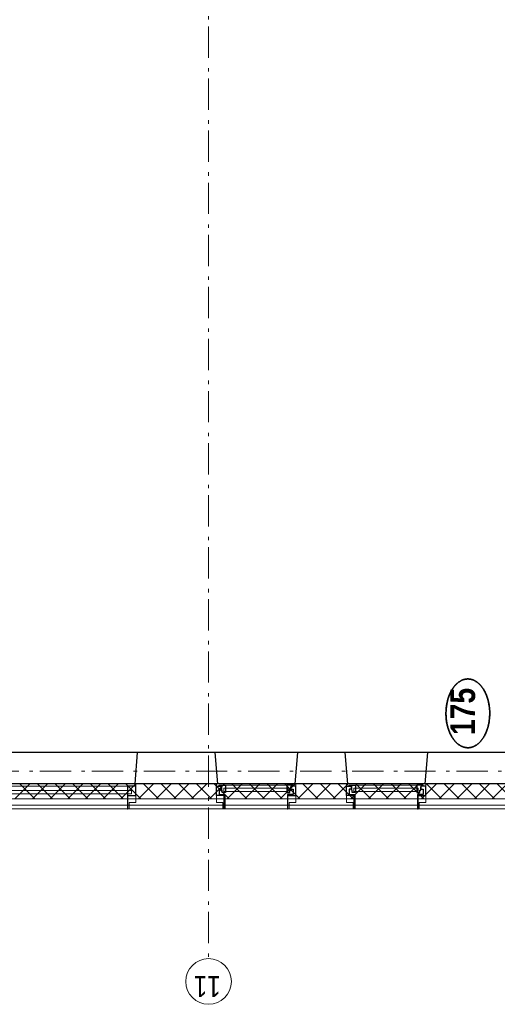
# Model space of a CAD drawing. Header units: millimetres. Extents: x 164654 to 368283, y 131426 to 252133.
# Tile 67 of 144: x 293616 to 297437, y 225018 to 232896. Entities that reach past the tile are written whole.
import ezdxf
from ezdxf.enums import TextEntityAlignment as Align

# ---------------------------------------------------------------- set-up
doc = ezdxf.new("R2010")
doc.units = ezdxf.units.MM
doc.header["$LTSCALE"] = 400
doc.linetypes.add('STYLE_06', pattern=[1.041641, 0.625, -0.208282, 0.069427, -0.138931])
for name, color, linetype, lineweight in [('Binnenkozijnen', 140, 'Continuous', 15), ('Buitenkozijnen', 140, 'Continuous', 15), ('Detailaanduiding', 5, 'Continuous', 70), ('mat-beton (ihwg)', 5, 'Continuous', 25), ('mat-isolatie', 140, 'Continuous', 15), ('mat-multiplex-hor', 140, 'Continuous', 15), ('None', 7, 'Continuous', 9)]:
    doc.layers.add(name, color=color, linetype=linetype, lineweight=lineweight)
doc.styles.add('Arial Narrow', font='ARIALN.TTF', dxfattribs={"height": 222.25})
doc.styles.add('Arial Narrow (bold)', font='ARIALNB.TTF', dxfattribs={"height": 172.861111})
doc.styles.get("Standard").update_dxf_attribs({"font": 'arial.ttf'})

# ---------------------------------------------------------------- blocks, each defined once
blk = doc.blocks.new('*X315')
at = {"layer": 'None', "lineweight": 13}
for p, q in [((37321.1, 31399.2), (37441.1, 31279.2)), ((37321.1, 31257.8), (37441.1, 31137.8)), ((37321.1, 31116.4), (37441.1, 30996.4)), ((37321.1, 30975), (37441.1, 30855)), ((37321.1, 30833.6), (37441.1, 30713.6)), ((37321.1, 30692.2), (37441.1, 30572.2)), ((37321.1, 30550.8), (37441.1, 30430.8)), ((37321.1, 30409.4), (37441.1, 30289.4)), ((37321.1, 30268), (37441.1, 30148)), ((37321.1, 30126.6), (37441.1, 30006.6)), ((37321.1, 29985.2), (37441.1, 29865.2)), ((37321.1, 29843.8), (37441.1, 29723.8)), ((37321.1, 29702.4), (37441.1, 29582.4)), ((37321.1, 29561), (37441.1, 29441)), ((37321.1, 29419.6), (37441.1, 29299.6)), ((37321.1, 29278.2), (37441.1, 29158.2)), ((37321.1, 29136.8), (37441.1, 29016.8)), ((37321.1, 28995.4), (37441.1, 28875.4)), ((37321.1, 28854), (37441.1, 28734)), ((37321.1, 28712.6), (37441.1, 28592.6)), ((37321.1, 28571.2), (37441.1, 28451.2)), ((37321.1, 28429.8), (37441.1, 28309.8)), ((37321.1, 28288.4), (37441.1, 28168.4)), ((37321.1, 28147), (37441.1, 28027)), ((37321.1, 28005.6), (37441.1, 27885.6)), ((37321.1, 27864.2), (37441.1, 27744.2)), ((37321.1, 27722.8), (37441.1, 27602.8)), ((37321.1, 27581.4), (37441.1, 27461.4))]:
    blk.add_line(p, q, dxfattribs=at)
at = {"layer": 'None', "lineweight": 5}
for p, q in [((37321.1, 31240), (37441.1, 31360)), ((37321.1, 31098.6), (37441.1, 31218.6)), ((37321.1, 30957.1), (37441.1, 31077.1)), ((37321.1, 30815.7), (37441.1, 30935.7)), ((37321.1, 30674.3), (37441.1, 30794.3)), ((37321.1, 30532.9), (37441.1, 30652.9)), ((37321.1, 30391.5), (37441.1, 30511.5)), ((37321.1, 30250), (37441.1, 30370)), ((37321.1, 30108.6), (37441.1, 30228.6)), ((37321.1, 29967.2), (37441.1, 30087.2)), ((37321.1, 29825.8), (37441.1, 29945.8)), ((37321.1, 29684.3), (37441.1, 29804.3)), ((37321.1, 29542.9), (37441.1, 29662.9)), ((37321.1, 29401.5), (37441.1, 29521.5)), ((37321.1, 29260.1), (37441.1, 29380.1)), ((37321.1, 29118.7), (37441.1, 29238.7)), ((37321.1, 28977.2), (37441.1, 29097.2)), ((37321.1, 28835.8), (37441.1, 28955.8)), ((37321.1, 28694.4), (37441.1, 28814.4)), ((37321.1, 28553), (37441.1, 28673)), ((37321.1, 28411.6), (37441.1, 28531.6)), ((37321.1, 28270.1), (37441.1, 28390.1)), ((37321.1, 28128.7), (37441.1, 28248.7)), ((37321.1, 27987.3), (37441.1, 28107.3)), ((37321.1, 27845.9), (37441.1, 27965.9)), ((37321.1, 27704.4), (37441.1, 27824.4)), ((37321.1, 27563), (37441.1, 27683)), ((37321.1, 27421.6), (37441.1, 27541.6))]:
    blk.add_line(p, q, dxfattribs=at)
blk = doc.blocks.new('0600 pui gemeentehuis')
at = {"layer": 'Buitenkozijnen', "color": 92, "linetype": 'Continuous', "lineweight": 25}
for p, q in [((50.3, 0), (70.3, -250)), ((710.3, 0), (690.3, -250))]:
    blk.add_line(p, q, dxfattribs=at)
at = {"layer": 'Buitenkozijnen', "color": 43, "linetype": 'Continuous', "lineweight": 9}
blk.add_lwpolyline([(697.8, -400), (645.3, -400), (645.3, -450), (115.3, -450), (115.3, -400), (62.8, -400), (62.8, -250), (70.3, -250), (50.3, 0), (710.3, 0), (690.3, -250), (697.8, -250)], close=True, dxfattribs=at)
at = {"layer": 'None', "color": 8, "linetype": 'Continuous', "lineweight": 5}
blk.add_line((134.5, -260), (626, -260), dxfattribs=at)
at = {"layer": 'None', "color": 92, "linetype": 'Continuous', "lineweight": 25}
for points in [[(63.5, -270), (102.5, -270), (102.5, -291.7), (83.5, -291.7), (83.5, -335), (129.3, -335), (129.3, -450), (125.3, -450), (125.3, -344), (63.5, -344), (63.5, -325), (63.5, -325)], [(697, -270), (658, -270), (658, -291.7), (677, -291.7), (677, -335), (631.3, -335), (631.3, -450), (635.3, -450), (635.3, -344), (697, -344), (697, -325), (697, -325)]]:
    blk.add_lwpolyline(points, close=True, dxfattribs=at)
for points in [[(84.5, -270), (84.5, -260), (134.5, -260), (134.5, -320), (109.4, -320), (109.4, -301.9), (102.5, -301.9), (102.5, -274.7)], [(676, -270), (676, -260), (626, -260), (626, -320), (651.2, -320), (651.2, -301.9), (658, -301.9), (658, -274.7)]]:
    blk.add_lwpolyline(points, dxfattribs=at)
at = {"layer": 'None', "color": 140, "linetype": 'Continuous', "lineweight": 15}
blk.add_lwpolyline([(122.8, -284.2), (637.8, -284.2), (637.8, -310.6), (122.8, -310.6)], close=True, dxfattribs=at)
blk = doc.blocks.new('1200 pui gemeentehuis')
at = {"layer": 'Buitenkozijnen', "color": 92, "linetype": 'Continuous', "lineweight": 25}
for p, q in [((50, 0), (70, -250)), ((1230, 0), (1210, -250))]:
    blk.add_line(p, q, dxfattribs=at)
at = {"layer": 'Buitenkozijnen', "color": 43, "linetype": 'Continuous', "lineweight": 9}
blk.add_lwpolyline([(1165, -400), (1165, -450), (115, -450), (115, -400), (63, -400), (63, -250), (70, -250), (50, 0), (1230, 0), (1210, -250), (1217, -250), (1217, -400)], close=True, dxfattribs=at)
at = {"layer": 'None', "color": 8, "linetype": 'Continuous', "lineweight": 5}
blk.add_line((129, -270), (1150.5, -270), dxfattribs=at)
at = {"layer": 'None', "color": 92, "linetype": 'Continuous', "lineweight": 25}
for points in [[(63, -270), (129, -270), (129, -450), (125, -450), (125, -344), (63, -344), (63, -325)], [(1217, -270), (1151, -270), (1151, -450), (1155, -450), (1155, -344), (1217, -344), (1217, -325)]]:
    blk.add_lwpolyline(points, close=True, dxfattribs=at)
at = {"layer": 'None', "color": 140, "linetype": 'Continuous', "lineweight": 15}
blk.add_lwpolyline([(97.5, -304.8), (1183, -304.8), (1183, -331.2), (97.5, -331.2)], close=True, dxfattribs=at)
blk = doc.blocks.new('Detail')
at = {"layer": 'Detailaanduiding', "color": 1, "linetype": 'Continuous', "lineweight": 35}
blk.add_open_spline([(-134.1, 153.9), (-70.3, 177.4), (77, 177.4), (140.9, 153.9), (204.7, 130.5), (241.5, 89.9), (278.4, 49.3), (278.4, 2.4), (278.4, -44.5), (241.5, -85.1), (204.7, -125.7), (140.9, -149.2), (77, -172.6), (-70.3, -172.6), (-134.1, -149.2), (-198, -125.7), (-234.8, -85.1), (-271.6, -44.5), (-271.6, 2.4), (-271.6, 49.3), (-234.8, 89.9), (-198, 130.5), (-134.1, 153.9)], degree=2, knots=[0, 0, 0, 0.097932, 0.195864, 0.195864, 0.280023, 0.280023, 0.347931, 0.347931, 0.415846, 0.415846, 0.5, 0.5, 0.597932, 0.695864, 0.695864, 0.780023, 0.780023, 0.847931, 0.847931, 0.915846, 0.915846, 1, 1, 1], dxfattribs=at)
at = {"layer": 'Detailaanduiding', "style": 'Arial Narrow (bold)'}
blk.add_attdef('Detail', text='', height=197.6, dxfattribs=at).set_placement((-170.2, 142.2), align=Align.TOP_LEFT)
at = {"layer": 'None', "color": 0, "flags": 1}
blk.add_attdef('Fragment', (-271.6, -528.2), '', height=197.6, dxfattribs=at)

msp = doc.modelspace()

# ---------------------------------------------------------------- linework, layer by layer
at = {"layer": 'mat-beton (ihwg)', "lineweight": 25}
for p, q in [((314696.97973, 227032.79912), (292876.99683, 227032.79912)), ((318901.97992, 226782.79912), (284076.97992, 226782.79912))]:
    msp.add_line(p, q, dxfattribs=at)
at = {"layer": 'mat-isolatie', "lineweight": 15}
for p, q in [((316882.34838, 226782.79912), (284076.97992, 226782.79912)), ((316782.34838, 226662.79912), (283956.97992, 226662.79912))]:
    msp.add_line(p, q, dxfattribs=at)
at = {"layer": 'mat-multiplex-hor', "lineweight": 15}
for p, q in [((316679.97992, 226582.75864), (283876.97992, 226582.75864)), ((316679.97992, 226612.75864), (283906.97992, 226612.75864))]:
    msp.add_line(p, q, dxfattribs=at)
at = {"layer": 'None', "color": 43, "linetype": 'STYLE_06', "lineweight": 9}
for p, q in [((295126.97992, 244091.65849), (295126.97992, 225383.68849)), ((282527.19276, 226882.75849), (323727.13992, 226882.75849))]:
    msp.add_line(p, q, dxfattribs=at)
at = {"layer": 'None', "color": 43, "linetype": 'Continuous', "lineweight": 9}
msp.add_circle((295126.97992, 225201.08207), 182.60642, dxfattribs=at)

# ---------------------------------------------------------------- block references
at = {"layer": 'Binnenkozijnen', "color": 7}
for name, p in [('1200 pui gemeentehuis', (293326.97992, 227032.79912)), ('0600 pui gemeentehuis', (295126.97992, 227032.79912)), ('0600 pui gemeentehuis', (296166.97943, 227032.79912))]:
    msp.add_blockref(name, p, dxfattribs=at)
at = {"layer": 'Detailaanduiding', "color": 7, "rotation": 90}
msp.add_blockref('Detail', (297203.43417, 227342.95209), dxfattribs=at).add_auto_attribs({'Detail': '175'})
at = {"layer": 'mat-isolatie', "rotation": 90}
msp.add_blockref('*X315', (324976.97992, 189341.69912), dxfattribs=at)

# ---------------------------------------------------------------- texts
at = {"layer": 'None', "color": 43, "insert": (295224.34659, 225076.19873), "char_height": 169.333333, "attachment_point": 1, "rotation": 180, "style": 'Arial Narrow'}
msp.add_mtext('11', dxfattribs=at)

doc.saveas('drawing.dxf')
